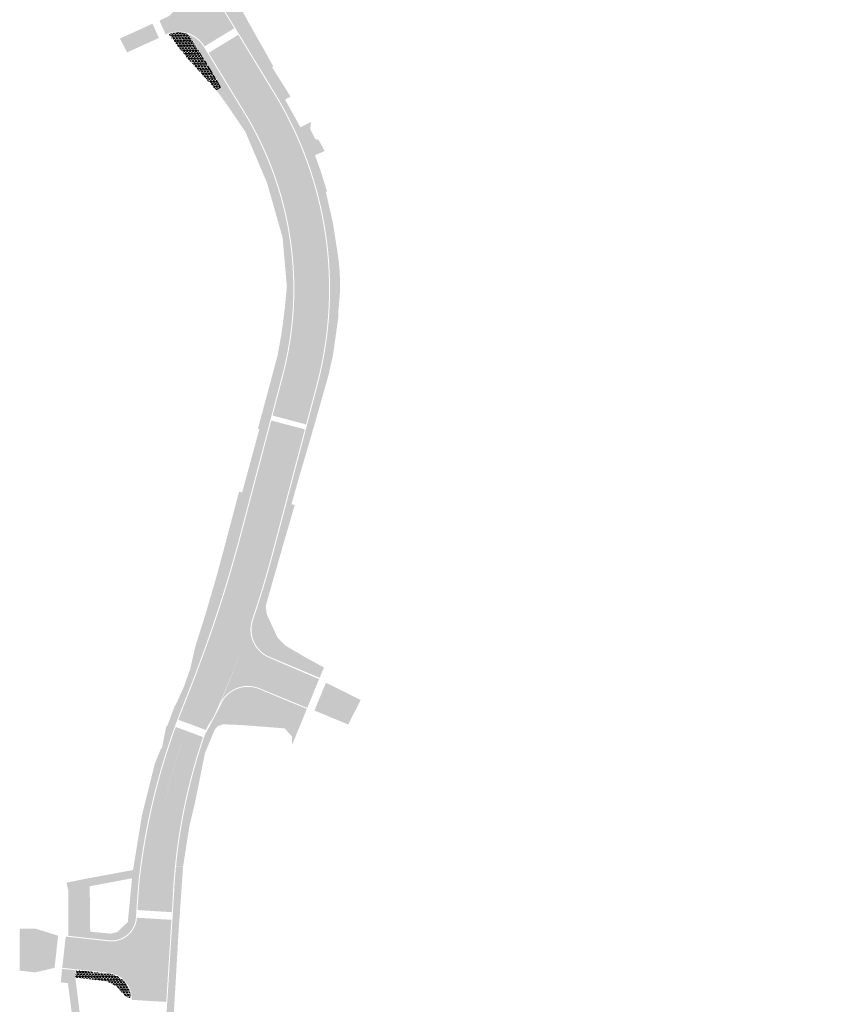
# Model space of a CAD drawing. Header units: metres. Extents: x 203106 to 205700, y 389311 to 393036.
# Tile 10 of 14: x 203556 to 203715, y 391745 to 391938. Entities that reach past the tile are written whole.
import ezdxf

# ---------------------------------------------------------------- set-up
doc = ezdxf.new("R2010")
doc.units = ezdxf.units.M
doc.linetypes.add('VH-OPSLUITBAND_100X200', pattern=[16, 8, -2, 4, -2])
for name, color, linetype, lineweight in [('N-WE-GR-GROEN-G- new', 92, 'Continuous', 15), ('N-WE-VH-KANTOPSLUITING_OPSLUITBAND_100X200-G', 30, 'VH-OPSLUITBAND_100X200', 15), ('N-WE-VH-VERHARDING_ASFALT-A', 251, 'Continuous', 18), ('N-WE-VH-VERHARDING_TEGEL-A', 254, 'Continuous', 18), ('Natuurstenen', 252, 'Continuous', 25)]:
    doc.layers.add(name, color=color, linetype=linetype, lineweight=lineweight)
doc.layers.add('N-WE-VH-VERHARDING_ASFALT_ROOD-A', color=7, linetype='Continuous', lineweight=18, true_color=0xf46666)
pattern_1 = [(0, (-0.033494, -0.125), (0.288675, 0.5), [0.066988, -0.510362]), (29.99999999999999, (0.033494, -0.125), (0.2886752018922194, 0.4999998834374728), [0.066988, -0.933012]), (59.99999999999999, (0.091506, -0.091506), (-0.2886752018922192, 0.4999998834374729), [0.066988, -0.510362]), (90, (0.125, -0.033494), (-0.288675, 0.5), [0.066988, -0.933012]), (120, (0.125, 0.033494), (-0.5773502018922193, -1.165625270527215e-07), [0.06698799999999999, -0.5103619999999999]), (150, (0.091506, 0.091506), (-0.5773502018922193, 1.165625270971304e-07), [0.066988, -0.933012]), (180, (0.033494, 0.125), (-0.2886750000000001, -0.5), [0.066988, -0.510362]), (210, (-0.033494, 0.125), (-0.2886752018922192, -0.4999998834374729), [0.066988, -0.933012]), (240, (-0.091506, 0.091506), (0.2886752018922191, -0.4999998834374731), [0.066988, -0.510362]), (270, (-0.125, 0.033494), (0.288675, -0.5000000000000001), [0.066988, -0.933012]), (300.0000000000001, (-0.125, -0.033494), (0.5773502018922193, 1.165625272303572e-07), [0.066988, -0.510362]), (329.9999999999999, (-0.091506, -0.091506), (0.5773502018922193, -1.165625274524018e-07), [0.066988, -0.933012])]

msp = doc.modelspace()

# ---------------------------------------------------------------- hatches: boundary and pattern name
at = {"layer": 'N-WE-GR-GROEN-G- new', "transparency": 33554687}
h = msp.add_hatch(dxfattribs=at)
h.set_pattern_fill('AGR-VASTEPLANTEN-SO', color=256, scale=0.1, pattern_type=2)
h.set_pattern_definition(pattern_1)
edge = h.paths.add_edge_path()
edge.add_arc((203587.2554609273, 391929.1970132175), 5.800004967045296, 70.4428579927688, 108.8032547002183)
edge.add_line((203585.3860064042, 391934.6874774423), (203585.498, 391934.495))
edge.add_line((203585.498, 391934.495), (203588.565, 391930.503))
edge.add_line((203588.565, 391930.503), (203588.8613611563, 391930.1744225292))
edge.add_line((203588.8613611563, 391930.1744225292), (203594.6418332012, 391923.765576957))
edge.add_line((203594.6418332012, 391923.765576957), (203595.5082328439, 391924.2928975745))
edge.add_line((203595.5082328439, 391924.2928975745), (203591.0993954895, 391931.536629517))
edge.add_line((203591.0993954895, 391931.536629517), (203589.1969940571, 391934.662404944))
h.paths.add_polyline_path([(203591.3317684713, 391930.4498455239), (203590.7960780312, 391931.3299969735), (203589.421223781, 391930.4932133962)], flags=16)
h = msp.add_hatch(dxfattribs=at)
h.set_pattern_fill('AGR-VASTEPLANTEN-SO', color=256, scale=0.1, pattern_type=2)
h.set_pattern_definition(pattern_1)
h.paths.add_polyline_path([(203591.0991295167, 391931.5370665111), (203588.8613749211, 391930.1750928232), (203591.4586419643, 391927.2954865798), (203592.5029817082, 391929.2305334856)])
h = msp.add_hatch(dxfattribs=at)
h.set_pattern_fill('AGR-VASTEPLANTEN-SO', color=256, scale=0.1, pattern_type=2)
h.set_pattern_definition(pattern_1)
edge = h.paths.add_edge_path()
edge.add_line((203567.1288873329, 391749.8063651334), (203567.1146649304, 391749.9224576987))
edge.add_line((203567.1146649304, 391749.9224576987), (203567.2500894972, 391751.1921716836))
edge.add_line((203567.2500894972, 391751.1921716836), (203573.5826501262, 391750.5167563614))
edge.add_arc((203573.0715387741, 391745.744045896), 4.799999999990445, 0.9314223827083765, 83.88746934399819, ccw=False)
edge.add_line((203577.8709045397, 391745.8220731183), (203577.7854227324, 391745.8206833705))
edge.add_line((203577.7854227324, 391745.8206833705), (203576.8508807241, 391746.1086527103))
edge.add_line((203576.8508807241, 391746.1086527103), (203575.1518789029, 391748.0165152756))
edge.add_line((203575.1518789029, 391748.0165152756), (203573.2209631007, 391749.0690266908))
edge.add_line((203573.2209631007, 391749.0690266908), (203567.128790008, 391749.8063769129))
edge.add_line((203567.128790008, 391749.8063769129), (203567.1288873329, 391749.8063651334))
at = {"layer": 'N-WE-VH-VERHARDING_ASFALT-A', "transparency": 33554687}
h = msp.add_hatch(color=256, dxfattribs=at)
h.dxf.hatch_style = 1
edge = h.paths.add_edge_path()
edge.add_line((203583.5149766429, 391937.362788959), (203584.9497205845, 391938.0266511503))
edge.add_arc((203583.6973425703, 391940.7573129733), 3.004157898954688, 294.6378629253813, 391.5197499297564)
edge.add_line((203586.2582670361, 391942.3278640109), (203592.371548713, 391932.3316617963))
edge.add_arc((203587.2554647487, 391929.1969574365), 6.000057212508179, 31.49645067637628, 114.783125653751)
edge.add_line((203584.7403324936, 391934.6444152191), (203583.5149766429, 391937.362788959))
h = msp.add_hatch(color=256, dxfattribs=at)
h.dxf.hatch_style = 1
h.paths.add_polyline_path([(203582.1504422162, 391936.7398142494), (203575.7765100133, 391933.8462026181), (203577.179, 391931.128), (203583.4060304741, 391933.9548912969)])
h = msp.add_hatch(color=256, dxfattribs=at)
h.dxf.hatch_style = 1
edge = h.paths.add_edge_path()
edge.add_line((203604.1845839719, 391921.7702852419), (203597.0900921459, 391933.4273878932))
edge.add_line((203597.0900921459, 391933.4273878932), (203595.0399598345, 391932.1796068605))
edge.add_line((203595.0399598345, 391932.1796068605), (203602.1344516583, 391920.5225042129))
edge.add_arc((203543.3639919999, 391884.7527813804), 68.79999999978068, -14.779409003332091, 31.32613163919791, ccw=False)
edge.add_line((203609.8877528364, 391867.2020194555), (203607.8233907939, 391859.3773376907))
edge.add_line((203607.8233907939, 391859.3773376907), (203610.1439871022, 391858.7651018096))
edge.add_line((203610.1439871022, 391858.7651018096), (203612.2083491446, 391866.5897835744))
edge.add_arc((203543.3639919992, 391884.7527813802), 71.20000000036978, 345.2205909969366, 391.3261316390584)
h = msp.add_hatch(color=256, dxfattribs=at)
h.dxf.hatch_style = 1
edge = h.paths.add_edge_path()
edge.add_arc((203607.358661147, 391817.9922766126), 6.000000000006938, 161.2917963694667, 246.799692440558, ccw=False)
edge.add_arc((203362.7494935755, 391901.5456539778), 252.4856335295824, 337.1027609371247, 341.1373199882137, ccw=False)
edge.add_arc((203600.8536754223, 391800.9416347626), 5.99999999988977, 67.51909257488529, 156.7649983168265, ccw=False)
edge.add_line((203603.1479287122, 391806.4856767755), (203612.4969829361, 391802.6345675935))
edge.add_line((203612.4969829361, 391802.6345675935), (203614.8071517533, 391808.2719127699))
edge.add_line((203614.8071517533, 391808.2719127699), (203604.9949800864, 391812.477477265))
h = msp.add_hatch(color=256, dxfattribs=at)
h.dxf.hatch_style = 1
h.paths.add_polyline_path([(203613.8997380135, 391802.1018414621), (203614.99, 391801.682), (203620.5293236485, 391799.3763778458), (203622.9535525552, 391804.179650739), (203617.304, 391807.031), (203616.1310998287, 391807.5468793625)])
h = msp.add_hatch(color=256, dxfattribs=at)
h.dxf.hatch_style = 1
edge = h.paths.add_edge_path()
edge.add_line((203589.9877244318, 391797.6873428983), (203588.769573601, 391798.1410710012))
edge.add_arc((203709.7588137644, 391754.0695671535), 128.7660424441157, 159.9853564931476, 173.1851234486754)
edge.add_arc((203702.3785200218, 391757.0472879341), 121.1024305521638, 174.1696949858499, 176.2146746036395)
edge.add_line((203581.5402853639, 391765.0422695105), (203581.3997576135, 391762.8818185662))
edge.add_line((203581.3997576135, 391762.8818185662), (203583.7578414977, 391762.7338403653))
edge.add_line((203583.7578414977, 391762.7338403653), (203583.8927935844, 391764.8810645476))
edge.add_arc((203699.3187812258, 391760.4059037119), 115.5127079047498, 161.1708355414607, 177.7797073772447, ccw=False)
h = msp.add_hatch(color=256, dxfattribs=at)
h.dxf.hatch_style = 1
edge = h.paths.add_edge_path()
edge.add_arc((203574.1145494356, 391761.8602174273), 5.00360835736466, 261.9916110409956, 356.1238197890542, ccw=False)
edge.add_line((203573.4174562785, 391756.9054058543), (203565.1446267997, 391757.8205525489))
edge.add_line((203565.1446267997, 391757.8205525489), (203564.4648155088, 391751.6903764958))
edge.add_line((203564.4648155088, 391751.6903764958), (203573.4195131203, 391750.7352905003))
edge.add_arc((203573.0656183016, 391745.7420356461), 5.005780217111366, -3.6428611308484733, 85.94596495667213, ccw=False)
edge.add_line((203578.0612842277, 391745.4239829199), (203579.1067118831, 391761.5219709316))
h = msp.add_hatch(color=256, dxfattribs=at)
h.dxf.hatch_style = 1
h.paths.add_polyline_path([(203563.6537522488, 391757.9852125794), (203562.9739410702, 391751.8550375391), (203562.9555238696, 391751.6889610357), (203559.104, 391750.798), (203556.1176640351, 391751.150692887), (203556.1192511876, 391759.3872944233), (203559.164, 391759.391)])
at = {"layer": 'N-WE-VH-VERHARDING_ASFALT_ROOD-A', "transparency": 33554687}
h = msp.add_hatch(color=256, dxfattribs=at)
h.dxf.hatch_style = 1
edge = h.paths.add_edge_path()
edge.add_arc((202738.5463834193, 391418.1185078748), 1003.500000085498, 32.07063313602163, 33.42119794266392)
edge.add_line((203576.1117806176, 391970.8358457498), (203571.3668704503, 391978.0158083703))
edge.add_line((203571.3668704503, 391978.0158083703), (203565.6962885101, 391974.2730594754))
edge.add_line((203565.6962885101, 391974.2730594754), (203575.0937897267, 391959.9665535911))
edge.add_line((203575.0937897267, 391959.9665535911), (203580.7222127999, 391951.1764414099))
edge.add_line((203580.7222127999, 391951.1764414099), (203582.8210792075, 391947.8459171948))
edge.add_line((203582.8210792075, 391947.8459171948), (203586.2582670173, 391942.3278640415))
edge.add_line((203586.2582670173, 391942.3278640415), (203592.3804691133, 391932.3170053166))
edge.add_line((203592.3804691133, 391932.3170053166), (203598.1895031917, 391935.8518495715))
edge.add_line((203598.1895031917, 391935.8518495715), (203594.8104919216, 391941.4004721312))
edge.add_line((203594.8104919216, 391941.4004721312), (203588.9064407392, 391950.9412017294))
h = msp.add_hatch(color=256, dxfattribs=at)
h.dxf.hatch_style = 1
edge = h.paths.add_edge_path()
edge.add_line((203606.0638719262, 391922.9140845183), (203598.9690723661, 391934.5709998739))
edge.add_line((203598.9690723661, 391934.5709998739), (203597.0897844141, 391933.4272005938))
edge.add_line((203597.0897844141, 391933.4272005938), (203604.184583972, 391921.7702852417))
edge.add_arc((203543.3639919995, 391884.7527813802), 71.20000000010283, -14.779409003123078, 31.32613163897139, ccw=False)
edge.add_line((203612.2083491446, 391866.5897835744), (203610.1439871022, 391858.7651018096))
edge.add_line((203610.1439871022, 391858.7651018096), (203612.2712003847, 391858.2038855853))
edge.add_line((203612.2712003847, 391858.2038855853), (203614.3355624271, 391866.02856735))
edge.add_arc((203543.3639919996, 391884.7527813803), 73.39999999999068, 345.2205909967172, 391.3261316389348)
h = msp.add_hatch(color=256, dxfattribs=at)
h.dxf.hatch_style = 1
edge = h.paths.add_edge_path()
edge.add_line((203602.1344516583, 391920.5225042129), (203595.0396521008, 391932.1794195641))
edge.add_line((203595.0396521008, 391932.1794195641), (203593.1603641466, 391931.0356202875))
edge.add_line((203593.1603641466, 391931.0356202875), (203600.2551637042, 391919.378704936))
edge.add_arc((203543.363992, 391884.7527813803), 66.59999999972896, -14.779409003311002, 31.326131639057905, ccw=False)
edge.add_line((203607.7605395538, 391867.7632356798), (203605.6961775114, 391859.938553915))
edge.add_line((203605.6961775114, 391859.938553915), (203607.8233907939, 391859.3773376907))
edge.add_line((203607.8233907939, 391859.3773376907), (203609.8877528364, 391867.2020194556))
edge.add_arc((203543.3639919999, 391884.7527813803), 68.79999999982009, 345.2205909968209, 391.3261316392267)
h = msp.add_hatch(color=256, dxfattribs=at)
h.dxf.hatch_style = 1
edge = h.paths.add_edge_path()
edge.add_line((203587.2202707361, 391800.3181424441), (203592.6062997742, 391798.3088854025))
edge.add_arc((203603.4877952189, 391793.2499273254), 11.99999999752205, 143.8700961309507, 155.0656303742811, ccw=False)
edge.add_arc((203586.6142017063, 391804.9220412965), 8.526560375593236, 327.3773719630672, 334.3790324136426)
edge.add_arc((203409.022443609, 391885.1570353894), 203.4000000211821, 335.6319880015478, 337.5677656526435)
edge.add_arc((203409.022443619, 391885.1570353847), 203.400000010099, 337.5677656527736, 345.2184412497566)
edge.add_line((203605.6910338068, 391833.2626653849), (203607.6966656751, 391840.8647379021))
edge.add_line((203607.6966656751, 391840.8647379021), (203609.6966417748, 391848.4453735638))
edge.add_line((203609.6966417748, 391848.4453735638), (203612.0161021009, 391857.2369704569))
edge.add_line((203612.0161021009, 391857.2369704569), (203605.4410792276, 391858.9716387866))
edge.add_line((203605.4410792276, 391858.9716387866), (203603.1272305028, 391850.2013119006))
edge.add_line((203603.1272305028, 391850.2013119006), (203599.1179578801, 391835.0047127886))
edge.add_arc((203342.5165010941, 391904.571413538), 265.8643140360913, 339.14277953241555, 344.8312726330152, ccw=False)
edge.add_line((203590.958878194, 391809.9129815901), (203590.2356118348, 391807.9640061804))
edge.add_line((203590.2356118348, 391807.9640061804), (203587.7347959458, 391801.6318856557))
edge.add_line((203587.7347959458, 391801.6318856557), (203587.2295115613, 391800.3147004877))
edge.add_line((203587.2295115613, 391800.3147004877), (203587.2202707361, 391800.3181424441))
h = msp.add_hatch(color=256, dxfattribs=at)
h.dxf.hatch_style = 1
edge = h.paths.add_edge_path()
edge.add_line((203588.769573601, 391798.1410710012), (203586.7078831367, 391798.9089947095))
edge.add_arc((203709.7230506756, 391754.0804252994), 130.9287290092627, 159.9775021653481, 170.3271734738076)
edge.add_arc((203709.7346440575, 391754.0761097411), 130.9408826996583, 170.3261643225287, 173.3796010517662)
edge.add_arc((205223.4144466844, 391624.498967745), 1650.101931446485, 174.9701087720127, 175.036119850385)
edge.add_arc((203702.4757616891, 391757.0391089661), 123.4000000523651, 175.2402745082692, 176.2127295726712)
edge.add_line((203579.3452465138, 391765.1899522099), (203579.2040711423, 391763.0196057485))
edge.add_line((203579.2040711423, 391763.0196057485), (203581.3997576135, 391762.8818185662))
edge.add_line((203581.3997576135, 391762.8818185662), (203581.540285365, 391765.0422695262))
edge.add_arc((203702.475761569, 391757.039108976), 121.1999999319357, 174.1705182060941, 176.2138513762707, ccw=False)
edge.add_line((203581.902537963, 391769.3491752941), (203582.8802402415, 391775.7190195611))
edge.add_arc((203701.0750277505, 391756.6586678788), 119.7217808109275, 159.7272208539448, 170.8392233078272, ccw=False)
h = msp.add_hatch(color=256, dxfattribs=at)
h.dxf.hatch_style = 1
edge = h.paths.add_edge_path()
edge.add_line((203592.0613637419, 391796.9153461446), (203589.9877244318, 391797.6873428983))
edge.add_arc((203699.3187812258, 391760.4059037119), 115.5127079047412, 161.1708355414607, 177.7797073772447)
edge.add_line((203583.8927935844, 391764.8810645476), (203583.7456579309, 391762.7346049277))
edge.add_line((203583.7456579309, 391762.7346049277), (203585.9535131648, 391762.596054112))
edge.add_line((203585.9535131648, 391762.596054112), (203586.0876602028, 391764.736272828))
edge.add_arc((203698.828111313, 391760.4512182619), 112.8218551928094, 161.1433858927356, 177.8233418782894, ccw=False)
h = msp.add_hatch(color=256, dxfattribs=at)
h.dxf.hatch_style = 1
h.paths.add_polyline_path([(203585.8595675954, 391761.098998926), (203579.1067216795, 391761.5220930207), (203578.0612314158, 391745.4231439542), (203584.8484877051, 391745.0068822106)])
at = {"layer": 'N-WE-VH-VERHARDING_TEGEL-A', "transparency": 33554687}
h = msp.add_hatch(color=256, dxfattribs=at)
h.dxf.hatch_style = 1
h.paths.add_polyline_path([(203597.553, 391943.182), (203596.226, 391945.569), (203595.6292291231, 391946.253123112, 0.3551986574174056), (203594.982338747, 391941.5028077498), (203598.3603484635, 391935.9558298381), (203600.7582129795, 391937.4153016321)])
h = msp.add_hatch(color=256, dxfattribs=at)
h.dxf.hatch_style = 1
edge = h.paths.add_edge_path()
edge.add_line((203600.7582129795, 391937.4153016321), (203602.328, 391934.591))
edge.add_line((203602.328, 391934.591), (203603.975, 391931.734))
edge.add_line((203603.975, 391931.734), (203605.828, 391928.381))
edge.add_line((203605.828, 391928.381), (203605.6, 391928.215))
edge.add_line((203605.6, 391928.215), (203609.229, 391922.433))
edge.add_line((203609.229, 391922.433), (203608.1424999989, 391921.8785000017))
edge.add_line((203608.1424999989, 391921.8785000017), (203611.158, 391916.438))
edge.add_line((203611.158, 391916.438), (203613.221, 391917.493))
edge.add_line((203613.221, 391917.493), (203613.069, 391916.069))
edge.add_line((203613.069, 391916.069), (203614.042, 391914.134))
edge.add_line((203614.042, 391914.134), (203614.723, 391913.965))
edge.add_line((203614.723, 391913.965), (203615.908, 391911.785))
edge.add_line((203615.908, 391911.785), (203614.01, 391910.977))
edge.add_line((203614.01, 391910.977), (203615.217, 391907.578))
edge.add_line((203615.217, 391907.578), (203616.354, 391903.935))
edge.add_line((203616.354, 391903.935), (203616.116, 391903.739))
edge.add_line((203616.116, 391903.739), (203616.353, 391902.85))
edge.add_line((203616.353, 391902.85), (203617.545, 391897.593))
edge.add_line((203617.545, 391897.593), (203617.719, 391896.458))
edge.add_line((203617.719, 391896.458), (203618.364, 391892.265))
edge.add_arc((203578.7540588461, 391885.598628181), 40.16700077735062, -2.832104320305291, 9.553378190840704, ccw=False)
edge.add_line((203618.872, 391883.614), (203618.587, 391880.328))
edge.add_line((203618.587, 391880.328), (203618.57, 391879.09))
edge.add_line((203618.57, 391879.09), (203617.559, 391871.9829999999))
edge.add_line((203617.559, 391871.9829999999), (203617.443, 391871.38))
edge.add_line((203617.443, 391871.38), (203616.723, 391868.129))
edge.add_line((203616.723, 391868.129), (203616.572, 391867.562))
edge.add_line((203616.572, 391867.562), (203613.827, 391857.875))
edge.add_line((203613.827, 391857.875), (203613.6618435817, 391857.3104834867))
edge.add_line((203613.6618435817, 391857.3104834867), (203612.3431771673, 391857.6926921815))
edge.add_line((203612.3431771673, 391857.6926921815), (203614.5289454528, 391865.9775476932))
edge.add_arc((203543.3639919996, 391884.7527813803), 73.60000000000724, 345.220590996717, 391.3261316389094)
edge.add_line((203606.2347162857, 391923.0180662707), (203598.8802563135, 391935.1016095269))
edge.add_line((203598.8802563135, 391935.1016095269), (203598.360348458, 391935.9558298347))
edge.add_line((203598.360348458, 391935.9558298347), (203600.7582129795, 391937.4153016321))
h = msp.add_hatch(color=256, dxfattribs=at)
h.dxf.hatch_style = 1
h.paths.add_polyline_path([(203589.3482006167, 391934.6063106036), (203591.1848560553, 391931.5886443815), (203592.2099188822, 391932.2125403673, 0.165203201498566)])
h = msp.add_hatch(color=256, dxfattribs=at)
h.dxf.hatch_style = 1
edge = h.paths.add_edge_path()
edge.add_line((203592.2099188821, 391932.2125403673), (203591.1848173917, 391931.5886208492))
edge.add_line((203591.1848173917, 391931.5886208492), (203595.6456433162, 391924.2594715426))
edge.add_line((203595.6456433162, 391924.2594715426), (203594.71, 391923.69))
edge.add_line((203594.71, 391923.69), (203595.323, 391922.839))
edge.add_line((203595.323, 391922.839), (203596.594, 391921.106))
edge.add_line((203596.594, 391921.106), (203600.355, 391915.568))
edge.add_line((203600.355, 391915.568), (203604.593, 391905.589))
edge.add_line((203604.593, 391905.589), (203607.653, 391894.879))
edge.add_line((203607.653, 391894.879), (203608.492, 391885.2329999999))
edge.add_line((203608.492, 391885.2329999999), (203608.067, 391880.701))
edge.add_line((203608.067, 391880.701), (203607.443, 391876.002))
edge.add_line((203607.443, 391876.002), (203606.68, 391871.705))
edge.add_line((203606.68, 391871.705), (203605.395, 391866.977))
edge.add_line((203605.395, 391866.977), (203605.167, 391866.068))
edge.add_line((203605.167, 391866.068), (203602.8178006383, 391857.36650418))
edge.add_line((203602.8178006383, 391857.36650418), (203603.104, 391857.295))
edge.add_line((203603.104, 391857.295), (203603.043, 391857.0170000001))
edge.add_line((203603.043, 391857.0170000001), (203599.725, 391844.874))
edge.add_line((203599.725, 391844.874), (203599.124, 391845.018))
edge.add_line((203599.124, 391845.018), (203595.8780937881, 391832.733656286))
edge.add_line((203595.8780937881, 391832.733656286), (203594.659, 391828.258))
edge.add_line((203594.659, 391828.258), (203592.669, 391821.399))
edge.add_line((203592.669, 391821.399), (203590.532, 391814.593))
edge.add_line((203590.532, 391814.593), (203589.567, 391810.361))
edge.add_line((203589.567, 391810.361), (203588.327, 391806.803))
edge.add_line((203588.327, 391806.803), (203586.6274088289, 391803.0812568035))
edge.add_line((203586.6274088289, 391803.0812568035), (203586.551, 391803.1029999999))
edge.add_line((203586.551, 391803.1029999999), (203585.053, 391799.095))
edge.add_line((203585.053, 391799.095), (203584.882, 391799.116))
edge.add_line((203584.882, 391799.116), (203584.032, 391794.911))
edge.add_line((203584.032, 391794.911), (203583.985, 391794.732))
edge.add_line((203583.985, 391794.732), (203583.8503901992, 391794.7393327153))
edge.add_line((203583.8503901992, 391794.7393327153), (203582.628, 391791.785))
edge.add_line((203582.628, 391791.785), (203582.396, 391790.857))
edge.add_line((203582.396, 391790.857), (203580.087, 391781.622))
edge.add_line((203580.087, 391781.622), (203578.346, 391770.859))
edge.add_line((203578.346, 391770.859), (203568.563, 391769.052))
edge.add_line((203568.563, 391769.052), (203565.307, 391768.384))
edge.add_line((203565.307, 391768.384), (203565.633, 391766.876))
edge.add_line((203565.633, 391766.876), (203565.6545086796, 391757.9645629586))
edge.add_line((203565.6545086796, 391757.9645629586), (203573.5388021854, 391757.0932024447))
edge.add_arc((203574.1176103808, 391761.8586266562), 4.80044652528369, 263.0747792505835, 356.1486206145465)
edge.add_line((203578.9072157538, 391761.5361871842), (203579.1456975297, 391765.2033779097))
edge.add_arc((203702.4757614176, 391757.0391089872), 123.599999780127, 175.2401739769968, 176.2126295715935, ccw=False)
edge.add_arc((203702.475761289, 391757.0391090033), 123.5999996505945, 174.1705182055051, 175.2401739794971, ccw=False)
edge.add_arc((203709.7143551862, 391754.0810255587), 131.1201919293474, 158.7024598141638, 173.2058254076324, ccw=False)
edge.add_line((203587.548777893, 391801.7053518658), (203590.0495937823, 391808.0374723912))
edge.add_arc((203543.7310987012, 391826.330558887), 49.80000000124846, 338.4488896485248, 340.831248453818)
edge.add_arc((203342.4902943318, 391904.5790638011), 265.6916141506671, 339.1419792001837, 344.83086605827)
edge.add_line((203598.9245748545, 391835.0557324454), (203603.2458656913, 391851.434993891))
edge.add_line((203603.2458656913, 391851.434993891), (203607.567156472, 391867.8142551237))
edge.add_arc((203543.3639917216, 391884.7527813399), 66.40000025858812, 345.2205909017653, 391.3261315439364)
edge.add_line((203600.0843193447, 391919.2747231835), (203592.7298593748, 391931.358266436))
edge.add_line((203592.7298593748, 391931.358266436), (203592.2099188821, 391932.2125403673))
h.paths.add_polyline_path([(203578.136, 391769.26), (203577.318, 391760.686), (203575.236, 391758.697), (203573.929, 391758.394), (203569.94, 391758.775), (203569.847, 391767.682), (203578.093, 391769.234)], flags=16)
h = msp.add_hatch(color=256, dxfattribs=at)
h.dxf.hatch_style = 1
h.paths.add_polyline_path([(203613.6618435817, 391857.3104834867), (203612.3431771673, 391857.6926921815), (203611.7816893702, 391855.5644495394), (203611.6358530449, 391855.0116769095), (203610.75672661, 391851.6794684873), (203610.2507603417, 391849.7616726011), (203610.0034098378, 391848.8241243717), (203611.0827968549, 391848.495116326), (203611.0223869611, 391848.288630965), (203611.3560334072, 391849.4294827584), (203613.1010033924, 391855.3959626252), (203613.3810503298, 391856.3507119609)])
h = msp.add_hatch(color=256, dxfattribs=at)
h.dxf.hatch_style = 1
edge = h.paths.add_edge_path()
edge.add_line((203611.0827968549, 391848.495116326), (203610.684, 391847.132))
edge.add_line((203610.684, 391847.132), (203609.406, 391842.5820000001))
edge.add_line((203609.406, 391842.5820000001), (203610.0453202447, 391842.394435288))
edge.add_line((203610.0453202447, 391842.394435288), (203608.059, 391835.624))
edge.add_line((203608.059, 391835.624), (203606.707, 391830.894))
edge.add_line((203606.707, 391830.894), (203604.349, 391822.624))
edge.add_line((203604.349, 391822.624), (203604.538, 391821.05))
edge.add_line((203604.538, 391821.05), (203606.6683727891, 391816.3963552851))
edge.add_line((203606.6683727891, 391816.3963552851), (203608.267, 391814.82))
edge.add_line((203608.267, 391814.82), (203612.292, 391812.4570000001))
edge.add_line((203612.292, 391812.4570000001), (203615.7723979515, 391810.5681076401))
edge.add_line((203615.7723979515, 391810.5681076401), (203614.9218510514, 391808.5491444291))
edge.add_line((203614.9218510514, 391808.5491444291), (203605.0737694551, 391812.6613039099))
edge.add_arc((203607.3586611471, 391817.9922766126), 5.800000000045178, 161.2917963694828, 246.79969244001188, ccw=False)
edge.add_line((203601.8651078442, 391819.852618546), (203602.6278558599, 391822.1504773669))
edge.add_line((203602.6278558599, 391822.1504773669), (203603.8667007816, 391826.0920249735))
edge.add_arc((203409.0224436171, 391885.1570353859), 203.6000000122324, 343.1358657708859, 345.2205909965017)
edge.add_line((203605.8863637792, 391833.219024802), (203609.8900248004, 391848.394353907))
edge.add_line((203609.8900248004, 391848.394353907), (203610.0034098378, 391848.8241243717))
edge.add_line((203610.0034098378, 391848.8241243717), (203611.0827968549, 391848.495116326))
h = msp.add_hatch(color=256, dxfattribs=at)
h.dxf.hatch_style = 1
edge = h.paths.add_edge_path()
edge.add_line((203586.7606365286, 391771.6078844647), (203586.5283053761, 391768.9529983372))
edge.add_line((203586.5283053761, 391768.9529983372), (203586.1197935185, 391762.0524506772))
edge.add_line((203586.1197935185, 391762.0524506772), (203585.5964669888, 391753.7130611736))
edge.add_line((203585.5964669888, 391753.7130611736), (203585.1452061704, 391746.5220637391))
edge.add_arc((204079.1680204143, 391713.8336475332), 495.1030938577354, 176.2143810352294, 187.6057297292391)
edge.add_line((203588.4206904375, 391648.3040231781), (203596.7744571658, 391584.7072587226))
edge.add_line((203596.7744571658, 391584.7072587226), (203602.1854342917, 391542.331777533))
edge.add_line((203602.1854342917, 391542.331777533), (203608.9290231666, 391491.2177445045))
edge.add_arc((203724.3290230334, 391506.4427249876), 116.3999999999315, 187.5157544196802, 207.4544392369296)
edge.add_line((203621.038255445, 391452.7773047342), (203657.5746897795, 391382.4549942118))
edge.add_line((203657.5746897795, 391382.4549942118), (203688.0021436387, 391323.8907446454))
edge.add_arc((203631.5364275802, 391294.6218888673), 63.60065257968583, 3.334344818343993, 27.399846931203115, ccw=False)
edge.add_line((203695.0294126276, 391298.3210588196), (203697.3928853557, 391257.7524747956))
edge.add_arc((203749.2122266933, 391261.4053506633), 51.94793199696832, 184.03225359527, 209.7709726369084)
edge.add_line((203704.1205323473, 391235.6114223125), (203704.1202419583, 391235.6112660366))
edge.add_line((203704.1202419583, 391235.6112660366), (203705.0611798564, 391233.8628323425))
edge.add_line((203705.0611798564, 391233.8628323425), (203707.0117013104, 391230.302101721))
edge.add_line((203707.0117013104, 391230.302101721), (203708.3641585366, 391227.9672374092))
edge.add_line((203708.3641585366, 391227.9672374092), (203710.336385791, 391224.5631043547))
edge.add_arc((203713.6245819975, 391226.4677738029), 3.799999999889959, 210.0813302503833, 298.2842215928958)
edge.add_line((203715.4251957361, 391223.1214638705), (203712.3413567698, 391223.8799661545))
edge.add_line((203712.3413567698, 391223.8799661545), (203711.3228581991, 391225.6889256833))
edge.add_line((203711.3228581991, 391225.6889256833), (203710.2163628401, 391226.7631924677))
edge.add_line((203710.2163628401, 391226.7631924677), (203709.1317158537, 391228.4377237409))
edge.add_line((203709.1317158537, 391228.4377237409), (203707.7958701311, 391230.7439101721))
edge.add_line((203707.7958701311, 391230.7439101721), (203705.8521179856, 391234.2922832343))
edge.add_line((203705.8521179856, 391234.2922832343), (203705.0155241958, 391235.8468266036))
edge.add_line((203705.0155241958, 391235.8468266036), (203704.9860495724, 391237.2598747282))
edge.add_line((203704.9860495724, 391237.2598747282), (203701.735, 391244.571))
edge.add_line((203701.735, 391244.571), (203699.607, 391252.186))
edge.add_line((203699.607, 391252.186), (203698.9030372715, 391255.8828473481))
edge.add_line((203698.9030372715, 391255.8828473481), (203698.1970372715, 391265.0748473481))
edge.add_line((203698.1970372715, 391265.0748473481), (203698.001, 391269.224))
edge.add_line((203698.001, 391269.224), (203697.605, 391275.568))
edge.add_line((203697.605, 391275.568), (203697.484, 391278.359))
edge.add_line((203697.484, 391278.359), (203696.777, 391286.6079999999))
edge.add_line((203696.777, 391286.6079999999), (203696.464, 391295.8579999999))
edge.add_line((203696.464, 391295.8579999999), (203696.303, 391298.754))
edge.add_line((203696.303, 391298.754), (203696.186, 391300.056))
edge.add_line((203696.186, 391300.056), (203696.115, 391301.153))
edge.add_line((203696.115, 391301.153), (203695.313, 391306.883))
edge.add_line((203695.313, 391306.883), (203693.558, 391314.264))
edge.add_line((203693.558, 391314.264), (203692.756, 391316.7879999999))
edge.add_line((203692.756, 391316.7879999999), (203690.622, 391322.224))
edge.add_line((203690.622, 391322.224), (203688.594, 391326.119))
edge.add_line((203688.594, 391326.119), (203688.212, 391326.994))
edge.add_line((203688.212, 391326.994), (203684.085, 391334.794))
edge.add_line((203684.085, 391334.794), (203683.222, 391336.5820000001))
edge.add_line((203683.222, 391336.5820000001), (203677.233, 391347.951))
edge.add_line((203677.233, 391347.951), (203676.192, 391349.9179999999))
edge.add_line((203676.192, 391349.9179999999), (203670.94, 391360.116))
edge.add_line((203670.94, 391360.116), (203670.428, 391361.089))
edge.add_line((203670.428, 391361.089), (203669.54, 391363.171))
edge.add_line((203669.54, 391363.171), (203669.1970098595, 391364.2849057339))
edge.add_line((203669.1970098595, 391364.2849057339), (203668.8010137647, 391365.571670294))
edge.add_line((203668.8010137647, 391365.571670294), (203667.0740137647, 391371.750670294))
edge.add_line((203667.0740137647, 391371.750670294), (203665.4780137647, 391376.953670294))
edge.add_line((203665.4780137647, 391376.953670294), (203665.4418254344, 391377.0427255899))
edge.add_line((203665.4418254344, 391377.0427255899), (203664.3008070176, 391376.4499017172))
edge.add_line((203664.3008070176, 391376.4499017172), (203660.520253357, 391383.7263990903))
edge.add_line((203660.520253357, 391383.7263990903), (203659.1891867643, 391383.0348343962))
edge.add_line((203659.1891867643, 391383.0348343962), (203652.726117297, 391395.4744165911))
edge.add_line((203652.726117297, 391395.4744165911), (203653.7362668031, 391395.9992466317))
edge.add_line((203653.7362668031, 391395.9992466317), (203653.6040137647, 391396.150670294))
edge.add_line((203653.6040137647, 391396.150670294), (203652.9890137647, 391396.688670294))
edge.add_line((203652.9890137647, 391396.688670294), (203650.7560137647, 391399.477670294))
edge.add_line((203650.7560137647, 391399.477670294), (203650.1140137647, 391400.020670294))
edge.add_line((203650.1140137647, 391400.020670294), (203648.032, 391403.692))
edge.add_line((203648.032, 391403.692), (203647.9421597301, 391403.8634787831))
edge.add_line((203647.9421597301, 391403.8634787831), (203648.26, 391404.03))
edge.add_line((203648.26, 391404.03), (203645.24, 391409.76))
edge.add_line((203645.24, 391409.76), (203644.9667408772, 391409.6297696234))
edge.add_line((203644.9667408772, 391409.6297696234), (203639.851, 391420.364))
edge.add_line((203639.851, 391420.364), (203634.851, 391431.055))
edge.add_line((203634.851, 391431.055), (203633.928, 391430.621))
edge.add_line((203633.928, 391430.621), (203632.304, 391434.558))
edge.add_line((203632.304, 391434.558), (203630.746, 391437.629))
edge.add_line((203630.746, 391437.629), (203630.033, 391438.871))
edge.add_line((203630.033, 391438.871), (203628.681, 391441.554))
edge.add_line((203628.681, 391441.554), (203628.194, 391442.634))
edge.add_line((203628.194, 391442.634), (203624.56, 391449.6079999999))
edge.add_line((203624.56, 391449.6079999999), (203623.001, 391452.573))
edge.add_line((203623.001, 391452.573), (203621.933, 391454.619))
edge.add_line((203621.933, 391454.619), (203619.179, 391460.689))
edge.add_line((203619.179, 391460.689), (203619.013, 391461.035))
edge.add_line((203619.013, 391461.035), (203617.5693022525, 391464.5998742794))
edge.add_line((203617.5693022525, 391464.5998742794), (203618.7737884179, 391465.0876653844))
edge.add_line((203618.7737884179, 391465.0876653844), (203617.559, 391467.855))
edge.add_line((203617.559, 391467.855), (203617.241, 391468.439))
edge.add_line((203617.241, 391468.439), (203615.312, 391472.914))
edge.add_line((203615.312, 391472.914), (203612.229, 391479.825))
edge.add_line((203612.229, 391479.825), (203610.498, 391489.488))
edge.add_line((203610.498, 391489.488), (203609.287, 391498.55))
edge.add_line((203609.287, 391498.55), (203609.277, 391498.857))
edge.add_line((203609.277, 391498.857), (203608.759, 391503.005))
edge.add_line((203608.759, 391503.005), (203608.588, 391503.72))
edge.add_line((203608.588, 391503.72), (203608.458, 391504.9179999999))
edge.add_line((203608.458, 391504.9179999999), (203606.615, 391518.905))
edge.add_line((203606.615, 391518.905), (203606.569, 391519.27))
edge.add_line((203606.569, 391519.27), (203605.844, 391524.42))
edge.add_line((203605.844, 391524.42), (203604.145, 391537.416))
edge.add_line((203604.145, 391537.416), (203603.309, 391543.673))
edge.add_line((203603.309, 391543.673), (203603.136, 391544.7070000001))
edge.add_line((203603.136, 391544.7070000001), (203601.625, 391556.698))
edge.add_line((203601.625, 391556.698), (203600.637, 391563.933))
edge.add_line((203600.637, 391563.933), (203598.811, 391577.797))
edge.add_line((203598.811, 391577.797), (203598.181, 391582.911))
edge.add_line((203598.181, 391582.911), (203597.982, 391584.3529999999))
edge.add_line((203597.982, 391584.3529999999), (203597.468, 391588.415))
edge.add_line((203597.468, 391588.415), (203596.796, 391593.329))
edge.add_line((203596.796, 391593.329), (203596.561, 391595.224))
edge.add_line((203596.561, 391595.224), (203595.828, 391600.468))
edge.add_line((203595.828, 391600.468), (203595.302, 391604.645))
edge.add_line((203595.302, 391604.645), (203595.258, 391605.011))
edge.add_line((203595.258, 391605.011), (203593.632, 391617.016))
edge.add_line((203593.632, 391617.016), (203592.693, 391624.313))
edge.add_line((203592.693, 391624.313), (203592.59, 391624.844))
edge.add_line((203592.59, 391624.844), (203592.173, 391628.208))
edge.add_line((203592.173, 391628.208), (203592.383, 391628.872))
edge.add_line((203592.383, 391628.872), (203592.584, 391628.953))
edge.add_line((203592.584, 391628.953), (203592.015, 391632.818))
edge.add_line((203592.015, 391632.818), (203591.754, 391634.096))
edge.add_line((203591.754, 391634.096), (203591.032, 391637.8920000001))
edge.add_line((203591.032, 391637.8920000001), (203590.849, 391637.901))
edge.add_line((203590.849, 391637.901), (203590.746, 391638.176))
edge.add_line((203590.746, 391638.176), (203590.282, 391641.687))
edge.add_line((203590.282, 391641.687), (203590.155, 391643.3))
edge.add_line((203590.155, 391643.3), (203590.014, 391644.7))
edge.add_line((203590.014, 391644.7), (203589.438, 391649.249))
edge.add_line((203589.438, 391649.249), (203589.25, 391649.802))
edge.add_line((203589.25, 391649.802), (203588.394, 391658.459))
edge.add_line((203588.394, 391658.459), (203587.47, 391670.125))
edge.add_line((203587.47, 391670.125), (203587.336, 391673.576))
edge.add_line((203587.336, 391673.576), (203586.658, 391689.73))
edge.add_line((203586.658, 391689.73), (203586.599, 391690.786))
edge.add_line((203586.599, 391690.786), (203586.424, 391693.734))
edge.add_line((203586.424, 391693.734), (203586.285, 391695.115))
edge.add_line((203586.285, 391695.115), (203585.913, 391698.676))
edge.add_line((203585.913, 391698.676), (203585.469, 391701.876))
edge.add_line((203585.469, 391701.876), (203585.465, 391702.492))
edge.add_line((203585.465, 391702.492), (203585.452, 391703.691))
edge.add_line((203585.452, 391703.691), (203585.357, 391710.863))
edge.add_line((203585.357, 391710.863), (203585.497, 391722.652))
edge.add_line((203585.497, 391722.652), (203585.789, 391733.855))
edge.add_line((203585.789, 391733.855), (203586.581, 391746.893))
edge.add_line((203586.581, 391746.893), (203587.284, 391759.092))
edge.add_line((203587.284, 391759.092), (203588.1449801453, 391771.5305895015))
edge.add_line((203588.1449801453, 391771.5305895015), (203586.7606365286, 391771.6078844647))
h = msp.add_hatch(color=256, dxfattribs=at)
h.dxf.hatch_style = 1
edge = h.paths.add_edge_path()
edge.add_line((203567.1506534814, 391751.2027772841), (203564.4435054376, 391751.4908432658))
edge.add_line((203564.4435054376, 391751.4908432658), (203564.1566486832, 391748.8482010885))
edge.add_line((203564.1566486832, 391748.8482010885), (203565.568, 391748.695))
edge.add_line((203565.568, 391748.695), (203566.892, 391738.473))
edge.add_line((203566.892, 391738.473), (203568.225, 391728.624))
edge.add_line((203568.225, 391728.624), (203568.55, 391726.037))
edge.add_line((203568.55, 391726.037), (203569.941, 391715.526))
edge.add_line((203569.941, 391715.526), (203570.719, 391709.632))
edge.add_line((203570.719, 391709.632), (203571.158, 391705.988))
edge.add_line((203571.158, 391705.988), (203572.9810838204, 391692.669193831))
edge.add_line((203572.9810838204, 391692.669193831), (203573.903, 391685.934))
edge.add_line((203573.903, 391685.934), (203575.719, 391686.018))
edge.add_line((203575.719, 391686.018), (203576.1323731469, 391678.2051555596))
edge.add_line((203576.1323731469, 391678.2051555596), (203576.754, 391670.418))
edge.add_line((203576.754, 391670.418), (203576.468, 391670.084))
edge.add_line((203576.468, 391670.084), (203576.886, 391666.539))
edge.add_line((203576.886, 391666.539), (203577.236, 391666.217))
edge.add_line((203577.236, 391666.217), (203578.032, 391658.088))
edge.add_line((203578.032, 391658.088), (203579.054, 391649.427))
edge.add_line((203579.054, 391649.427), (203579.1171251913, 391648.9493078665))
edge.add_line((203579.1171251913, 391648.9493078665), (203580.5362607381, 391637.755198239))
edge.add_line((203580.5362607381, 391637.755198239), (203581.0801027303, 391633.6587884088))
edge.add_line((203581.0801027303, 391633.6587884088), (203582.2937809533, 391624.3374558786))
edge.add_line((203582.2937809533, 391624.3374558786), (203583.052, 391618.438))
edge.add_line((203583.052, 391618.438), (203583.83, 391612.396))
edge.add_line((203583.83, 391612.396), (203584.096, 391610.676))
edge.add_line((203584.096, 391610.676), (203584.4505172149, 391608.0259464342))
edge.add_line((203584.4505172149, 391608.0259464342), (203585.6965619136, 391598.7088840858))
edge.add_line((203585.6965619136, 391598.7088840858), (203585.747, 391598.331))
edge.add_line((203585.747, 391598.331), (203585.945, 391596.994))
edge.add_line((203585.945, 391596.994), (203586.742, 391589.421))
edge.add_line((203586.742, 391589.421), (203586.085, 391588.653))
edge.add_line((203586.085, 391588.653), (203584.593, 391587.682))
edge.add_line((203584.593, 391587.682), (203582.61, 391587.057))
edge.add_line((203582.61, 391587.057), (203578.22558576, 391586.4727065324))
edge.add_line((203578.22558576, 391586.4727065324), (203578.3878529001, 391585.2550883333))
edge.add_line((203578.3878529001, 391585.2550883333), (203586.3759834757, 391586.2431840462))
edge.add_arc((203586.0205145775, 391589.121315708), 2.900000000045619, 277.0407643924, 367.5157544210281)
edge.add_line((203588.8956004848, 391589.5006322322), (203587.9822261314, 391596.4697924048))
edge.add_line((203587.9822261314, 391596.4697924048), (203581.2681184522, 391647.3603683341))
edge.add_arc((204080.6345554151, 391713.8088879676), 503.7680459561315, 182.5416662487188, 187.5795736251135, ccw=False)
edge.add_line((203577.3620979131, 391691.468842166), (203575.3640647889, 391691.3801650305))
edge.add_line((203575.3640647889, 391691.3801650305), (203575.1328313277, 391697.3995409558))
edge.add_line((203575.1328313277, 391697.3995409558), (203573.9624553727, 391697.3615619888))
edge.add_line((203573.9624553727, 391697.3615619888), (203572.926747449, 391705.2481524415))
edge.add_line((203572.926747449, 391705.2481524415), (203572.221, 391709.571))
edge.add_line((203572.221, 391709.571), (203571.433, 391715.887))
edge.add_line((203571.433, 391715.887), (203570.106, 391726.048))
edge.add_line((203570.106, 391726.048), (203569.71, 391728.726))
edge.add_line((203569.71, 391728.726), (203568.385, 391738.73))
edge.add_line((203568.385, 391738.73), (203567.014, 391749.921))
edge.add_line((203567.014, 391749.921), (203567.1506534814, 391751.2027772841))
at = {"layer": 'Natuurstenen'}
h = msp.add_hatch(dxfattribs=at)
h.set_pattern_fill('HEX', color=256, scale=0.05)
h.set_pattern_definition([(0, (0.003924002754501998, 0.02446074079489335), (0, 0.27496306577), [0.15875, -0.3175]), (120, (0.003924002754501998, 0.02446074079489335), (-0.2381250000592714, -0.1374815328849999), [0.1587499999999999, -0.3174999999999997]), (59.99999999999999, (0.1626740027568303, 0.02446074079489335), (-0.2381250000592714, 0.137481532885), [0.15875, -0.3175])])
edge = h.paths.add_edge_path()
edge.add_line((203588.1499779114, 391771.5549653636), (203589.3879725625, 391779.4540733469))
edge.add_line((203589.3879725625, 391779.4540733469), (203590.4669725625, 391783.9850733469))
edge.add_line((203590.4669725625, 391783.9850733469), (203592.4479725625, 391793.822073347))
edge.add_line((203592.4479725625, 391793.822073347), (203594.3439725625, 391798.3580733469))
edge.add_line((203594.3439725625, 391798.3580733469), (203594.9019725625, 391799.046073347))
edge.add_line((203594.9019725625, 391799.046073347), (203595.9999725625, 391799.4190733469))
edge.add_line((203595.9999725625, 391799.4190733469), (203599.5349725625, 391799.2890733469))
edge.add_line((203599.5349725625, 391799.2890733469), (203608.0679725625, 391798.629073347))
edge.add_line((203608.0679725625, 391798.629073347), (203609.5049725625, 391797.030073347))
edge.add_line((203609.5049725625, 391797.030073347), (203609.5365334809, 391795.433241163))
edge.add_line((203609.5365334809, 391795.433241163), (203612.4211443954, 391802.4495040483))
edge.add_line((203612.4211443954, 391802.4495040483), (203608.0147366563, 391804.2611197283))
edge.add_line((203608.0147366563, 391804.2611197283), (203603.0753776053, 391806.3253361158))
edge.add_arc((203600.8575994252, 391800.9660955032), 5.80000000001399, 67.51909257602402, 156.7649983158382)
edge.add_line((203595.5280112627, 391803.2542148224), (203594.7635835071, 391801.7266778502))
edge.add_line((203594.7635835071, 391801.7266778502), (203593.9626926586, 391800.2173881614))
edge.add_line((203593.9626926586, 391800.2173881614), (203592.4203382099, 391797.3425095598))
edge.add_arc((203698.7452720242, 391760.4756589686), 112.5351332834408, 160.8766464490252, 174.3009639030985)
edge.add_line((203586.7663728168, 391771.6507363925), (203588.1482968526, 391771.5550817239))
edge.add_line((203588.1482968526, 391771.5550817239), (203588.1499779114, 391771.5549653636))

# ---------------------------------------------------------------- linework, layer by layer
at = {"layer": 'N-WE-VH-KANTOPSLUITING_OPSLUITBAND_100X200-G', "ltscale": 0.2, "flags": 128}
for points in [[(203595.5082328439, 391924.2928975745), (203591.0993954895, 391931.536629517)], [(203594.6421804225, 391923.7657882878), (203595.5082328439, 391924.2928975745)]]:
    msp.add_lwpolyline(points, dxfattribs=at)

doc.saveas('drawing.dxf')
